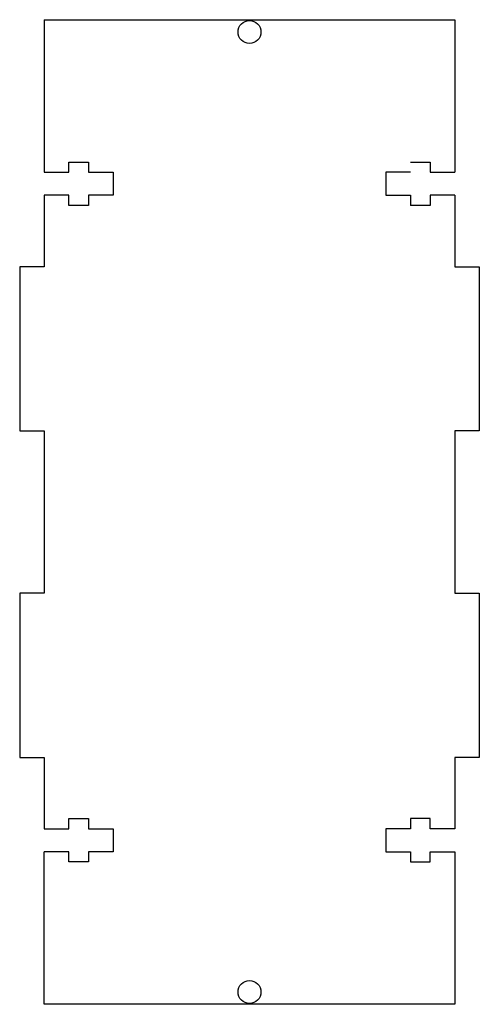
# Model space of a CAD drawing. Extents: x -25 to 31, y -87 to 33.
import ezdxf

# ---------------------------------------------------------------- set-up
doc = ezdxf.new("R2010")
doc.units = 0
doc.layers.add('Shape2DView005', color=7, linetype='CONTINUOUS')

msp = doc.modelspace()

# ---------------------------------------------------------------- linework, layer by layer
at = {"layer": 'Shape2DView005'}
for p, q in [((-22, 33.2704), (-22, 14.6704)), ((-22, 33.2704), (28, 33.2704)), ((28, 33.2704), (28, 14.6704)), ((-19, 15.9204), (-16.6, 15.9204)), ((-19, 14.6704), (-19, 15.9204)), ((-16.6, 15.9204), (-16.6, 14.6704)), ((22.6, 15.9204), (25, 15.9204)), ((25, 15.9204), (25, 14.6704)), ((-22, 14.6704), (-19, 14.6704)), ((-16.6, 14.6704), (-13.6, 14.6704)), ((-13.6, 14.6704), (-13.6, 11.8704)), ((22.6, 14.6704), (19.6, 14.6704)), ((19.6, 14.6704), (19.6, 11.8704)), ((25, 14.6704), (28, 14.6704)), ((-22, 11.8704), (-22, 3.17037)), ((-19, 11.8704), (-22, 11.8704)), ((-19, 10.6204), (-19, 11.8704)), ((-16.6, 11.8704), (-16.6, 10.6204)), ((-13.6, 11.8704), (-16.6, 11.8704)), ((19.6, 11.8704), (22.6, 11.8704)), ((22.6, 11.8704), (22.6, 10.6204)), ((25, 11.8704), (25, 10.6204)), ((28, 11.8704), (25, 11.8704)), ((28, 11.8704), (28, 3.17037)), ((-16.6, 10.6204), (-19, 10.6204)), ((25, 10.6204), (22.6, 10.6204)), ((-25, 3.17037), (-25, -16.8296)), ((-22, 3.17037), (-25, 3.17037)), ((28, 3.17037), (31, 3.17037)), ((31, 3.17037), (31, -16.8296)), ((-25, -16.8296), (-22, -16.8296)), ((-22, -16.8296), (-22, -36.6296)), ((31, -16.8296), (28, -16.8296)), ((28, -16.8296), (28, -36.6296)), ((-25, -36.6296), (-25, -56.6296)), ((-22, -36.6296), (-25, -36.6296)), ((28, -36.6296), (31, -36.6296)), ((31, -36.6296), (31, -56.6296)), ((-25, -56.6296), (-22, -56.6296)), ((-22, -56.6296), (-22, -65.3296)), ((31, -56.6296), (28, -56.6296)), ((28, -56.6296), (28, -65.3296)), ((-19, -64.0796), (-16.6, -64.0796)), ((-19, -65.3296), (-19, -64.0796)), ((-16.6, -64.0796), (-16.6, -65.3296)), ((25, -64.0796), (22.6, -64.0796)), ((22.6, -64.0796), (22.6, -65.3296)), ((25, -65.3296), (25, -64.0796)), ((-22, -65.3296), (-19, -65.3296)), ((-16.6, -65.3296), (-13.6, -65.3296)), ((-13.6, -65.3296), (-13.6, -68.1296)), ((22.6, -65.3296), (19.6, -65.3296)), ((19.6, -65.3296), (19.6, -68.1296)), ((28, -65.3296), (25, -65.3296)), ((-22, -86.7296), (-22, -68.1296)), ((-19, -68.1296), (-22, -68.1296)), ((-19, -69.3796), (-19, -68.1296)), ((-16.6, -68.1296), (-16.6, -69.3796)), ((-13.6, -68.1296), (-16.6, -68.1296)), ((19.6, -68.1296), (22.6, -68.1296)), ((22.6, -68.1296), (22.6, -69.3796)), ((25, -69.3796), (25, -68.1296)), ((25, -68.1296), (28, -68.1296)), ((28, -68.1296), (28, -86.7296)), ((-16.6, -69.3796), (-19, -69.3796)), ((22.6, -69.3796), (25, -69.3796)), ((28, -86.7296), (-22, -86.7296))]:
    msp.add_line(p, q, dxfattribs=at)
for centre in [(3, 31.7704), (3, -85.2296)]:
    msp.add_circle(centre, 1.4, dxfattribs=at)

doc.saveas('drawing.dxf')
